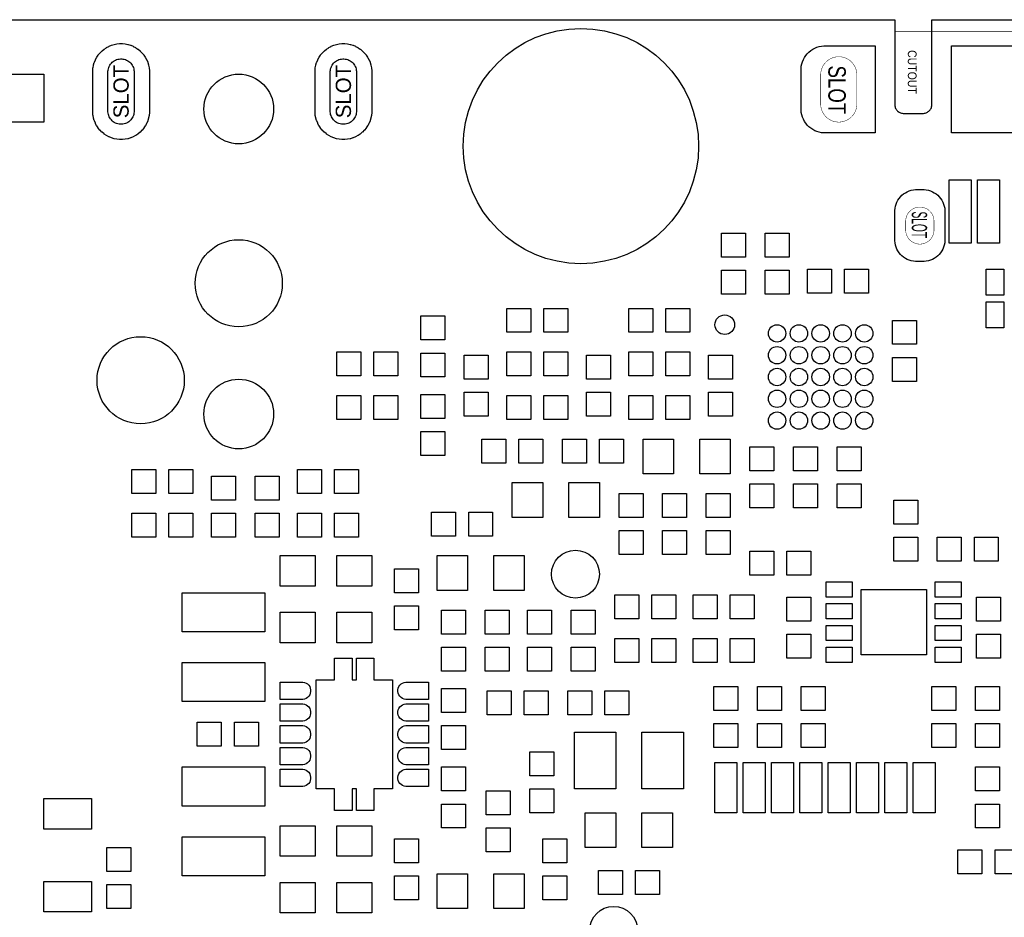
# Model space of a CAD drawing. Header units: metres. Extents: x -5.5 to 63.5, y -3.5 to 57.5.
# Tile 4 of 7: x 18.7 to 41.3, y 36.9 to 57.5. Entities that reach past the tile are written whole.
import ezdxf
from ezdxf.enums import TextEntityAlignment as Align

# ---------------------------------------------------------------- set-up
doc = ezdxf.new("R2010")
doc.units = ezdxf.units.M

msp = doc.modelspace()

# ---------------------------------------------------------------- linework, layer by layer
at = {"layer": 'BOARD_OUTLINE'}
for points in [[(-2.5, 57.5), (38.8, 57.5), (38.8, 55.54017), (38.80193, 55.52062), (38.80576, 55.50135), (38.81147, 55.48254), (38.81899, 55.46439), (38.82825, 55.44706), (38.83917, 55.43072), (38.85163, 55.41553), (38.86553, 55.40163), (38.88072, 55.38917), (38.89706, 55.37825), (38.91439, 55.36899), (38.93254, 55.36147), (38.95135, 55.35576), (38.97062, 55.35193), (38.99017, 55.35), (39.45983, 55.35), (39.47938, 55.35193), (39.49865, 55.35576), (39.51746, 55.36147), (39.53561, 55.36899), (39.55294, 55.37825), (39.56928, 55.38917), (39.58447, 55.40163), (39.59837, 55.41553), (39.61083, 55.43072), (39.62175, 55.44706), (39.63101, 55.46439), (39.63853, 55.48254), (39.64424, 55.50135), (39.64807, 55.52062), (39.65, 55.54017), (39.65, 57.5), (43.55, 57.5)], [(21.33281, 56.40116), (21.34136, 56.37297), (21.34711, 56.34406), (21.35, 56.31474), (21.35, 55.38524), (21.34711, 55.35594), (21.34136, 55.32703), (21.3328, 55.29882), (21.32152, 55.27159), (21.30762, 55.24558), (21.29125, 55.22107), (21.27255, 55.19829), (21.25171, 55.17745), (21.22893, 55.15875), (21.20442, 55.14238), (21.17841, 55.12848), (21.15118, 55.1172), (21.12297, 55.10864), (21.09406, 55.10289), (21.06474, 55.1), (21.03526, 55.1), (21.00594, 55.10289), (20.97703, 55.10864), (20.94882, 55.1172), (20.92159, 55.12848), (20.89558, 55.14238), (20.87107, 55.15875), (20.84829, 55.17745), (20.82745, 55.19829), (20.80875, 55.22107), (20.79238, 55.24558), (20.77848, 55.27159), (20.7672, 55.29882), (20.75864, 55.32703), (20.75289, 55.35594), (20.75, 55.38526), (20.75, 56.31474), (20.75289, 56.34406), (20.75864, 56.37297), (20.7672, 56.40118), (20.77848, 56.42841), (20.79238, 56.45442), (20.80875, 56.47893), (20.82745, 56.50171), (20.84829, 56.52255), (20.87107, 56.54125), (20.89558, 56.55762), (20.92159, 56.57152), (20.94882, 56.5828), (20.97703, 56.59136), (21.00594, 56.59711), (21.03526, 56.6), (21.06474, 56.6), (21.09406, 56.59711), (21.12297, 56.59136), (21.15118, 56.5828), (21.17841, 56.57152), (21.20442, 56.55762), (21.22893, 56.54125), (21.25171, 56.52255), (21.27255, 56.50171), (21.29125, 56.47893), (21.30762, 56.45442), (21.32152, 56.42841), (21.33281, 56.40116)], [(26.43281, 56.40116), (26.44136, 56.37297), (26.44711, 56.34406), (26.45, 56.31474), (26.45, 55.38524), (26.44711, 55.35594), (26.44136, 55.32703), (26.4328, 55.29882), (26.42152, 55.27159), (26.40762, 55.24558), (26.39125, 55.22107), (26.37255, 55.19829), (26.35171, 55.17745), (26.32893, 55.15875), (26.30442, 55.14238), (26.27841, 55.12848), (26.25118, 55.1172), (26.22297, 55.10864), (26.19406, 55.10289), (26.16474, 55.1), (26.13526, 55.1), (26.10594, 55.10289), (26.07703, 55.10864), (26.04882, 55.1172), (26.02159, 55.12848), (25.99558, 55.14238), (25.97107, 55.15875), (25.94829, 55.17745), (25.92745, 55.19829), (25.90875, 55.22107), (25.89238, 55.24558), (25.87848, 55.27159), (25.8672, 55.29882), (25.85864, 55.32703), (25.85289, 55.35594), (25.85, 55.38526), (25.85, 56.31474), (25.85289, 56.34406), (25.85864, 56.37297), (25.8672, 56.40118), (25.87848, 56.42841), (25.89238, 56.45442), (25.90875, 56.47893), (25.92745, 56.50171), (25.94829, 56.52255), (25.97107, 56.54125), (25.99558, 56.55762), (26.02159, 56.57152), (26.04882, 56.5828), (26.07703, 56.59136), (26.10594, 56.59711), (26.13526, 56.6), (26.16474, 56.6), (26.19406, 56.59711), (26.22297, 56.59136), (26.25118, 56.5828), (26.27841, 56.57152), (26.30442, 56.55762), (26.32893, 56.54125), (26.35171, 56.52255), (26.37255, 56.50171), (26.39125, 56.47893), (26.40762, 56.45442), (26.42152, 56.42841), (26.43281, 56.40116)]]:
    msp.add_lwpolyline(points, dxfattribs=at)
at = {"layer": 'BOARD_OUTLINE', "const_width": 0.01}
for points in [[(44.4, 57.225), (38.8, 57.225), (38.8, 55.54009), (38.80048, 55.53028), (38.80144, 55.52051), (38.80289, 55.5108), (38.8048, 55.50117), (38.80719, 55.49164), (38.81004, 55.48224), (38.81335, 55.473), (38.8171, 55.46393), (38.8213, 55.45505), (38.82593, 55.44639), (38.83098, 55.43797), (38.83643, 55.4298), (38.84228, 55.42192), (38.84851, 55.41433), (38.85511, 55.40705), (38.86205, 55.40011), (38.86933, 55.39351), (38.87692, 55.38728), (38.8848, 55.38143), (38.89297, 55.37598), (38.90139, 55.37093), (38.91005, 55.3663), (38.91893, 55.3621), (38.928, 55.35835), (38.93724, 55.35504), (38.94664, 55.35219), (38.95617, 55.3498), (38.9658, 55.34789), (38.97551, 55.34644), (38.98528, 55.34548), (38.99509, 55.345), (39.45491, 55.345)], [(39.45491, 55.345), (39.46472, 55.34548), (39.47449, 55.34644), (39.4842, 55.34789), (39.49383, 55.3498), (39.50336, 55.35219), (39.51276, 55.35504), (39.522, 55.35835), (39.53107, 55.3621), (39.53995, 55.3663), (39.54861, 55.37093), (39.55703, 55.37598), (39.5652, 55.38143), (39.57308, 55.38728), (39.58067, 55.39351), (39.58795, 55.40011), (39.59489, 55.40705), (39.60149, 55.41433), (39.60772, 55.42192), (39.61357, 55.4298), (39.61902, 55.43797), (39.62407, 55.44639), (39.6287, 55.45505), (39.6329, 55.46393), (39.63665, 55.473), (39.63996, 55.48224), (39.64281, 55.49164), (39.6452, 55.50117), (39.64711, 55.5108), (39.64856, 55.52051), (39.64952, 55.53028), (39.65, 55.54009), (39.65, 57.225), (43.55, 57.225)], [(37.93, 56.23501), (37.92975, 56.25538), (37.92576, 56.29593), (37.91782, 56.3359), (37.90599, 56.37489), (37.8904, 56.41253), (37.8712, 56.44847), (37.84857, 56.48235), (37.82272, 56.51385), (37.79391, 56.54267), (37.76242, 56.56852), (37.72854, 56.59116), (37.69261, 56.61037), (37.65496, 56.62597), (37.61597, 56.6378), (37.57601, 56.64575), (37.53546, 56.64975), (37.51499, 56.65), (37.49462, 56.64975), (37.45407, 56.64576), (37.4141, 56.63782), (37.37511, 56.62599), (37.33747, 56.6104), (37.30153, 56.5912), (37.26765, 56.56857), (37.23615, 56.54272), (37.20733, 56.51391), (37.18148, 56.48242), (37.15884, 56.44854), (37.13963, 56.41261), (37.12403, 56.37496), (37.1122, 56.33597), (37.10425, 56.29601), (37.10025, 56.25546), (37.1, 56.23501), (37.1, 55.56499), (37.10025, 55.54462), (37.10424, 55.50407), (37.11218, 55.4641), (37.12401, 55.42511), (37.1396, 55.38747), (37.1588, 55.35153), (37.18143, 55.31765), (37.20728, 55.28615), (37.23609, 55.25733), (37.26758, 55.23148), (37.30146, 55.20884), (37.33739, 55.18963), (37.37504, 55.17403), (37.41403, 55.1622), (37.45399, 55.15425), (37.49454, 55.15025), (37.51501, 55.15), (37.53538, 55.15025), (37.57593, 55.15424), (37.6159, 55.16218), (37.65489, 55.17401), (37.69253, 55.1896), (37.72847, 55.2088), (37.76235, 55.23143), (37.79385, 55.25728), (37.82267, 55.28609), (37.84852, 55.31758), (37.87116, 55.35146), (37.89037, 55.38739), (37.90597, 55.42504), (37.9178, 55.46403), (37.92575, 55.50399), (37.92975, 55.54454), (37.93, 55.56499), (37.93, 56.23501)], [(39.05, 52.67499), (39.05019, 52.65904), (39.05331, 52.62728), (39.05954, 52.59598), (39.0688, 52.56545), (39.08101, 52.53596), (39.09605, 52.50782), (39.11377, 52.48129), (39.13401, 52.45662), (39.15657, 52.43405), (39.18124, 52.41381), (39.20777, 52.39608), (39.23591, 52.38103), (39.26539, 52.36882), (39.29592, 52.35955), (39.32722, 52.35332), (39.35898, 52.35019), (39.37501, 52.35), (39.39096, 52.35019), (39.42272, 52.35331), (39.45402, 52.35954), (39.48455, 52.3688), (39.51404, 52.38101), (39.54218, 52.39605), (39.56871, 52.41377), (39.59338, 52.43401), (39.61595, 52.45657), (39.63619, 52.48124), (39.65392, 52.50777), (39.66897, 52.53591), (39.68118, 52.56539), (39.69045, 52.59592), (39.69668, 52.62722), (39.69981, 52.65898), (39.7, 52.67499), (39.7, 52.87501), (39.69981, 52.89096), (39.69669, 52.92272), (39.69046, 52.95402), (39.6812, 52.98455), (39.66899, 53.01404), (39.65395, 53.04218), (39.63623, 53.06871), (39.61599, 53.09338), (39.59343, 53.11595), (39.56876, 53.13619), (39.54223, 53.15392), (39.51409, 53.16897), (39.48461, 53.18118), (39.45408, 53.19045), (39.42278, 53.19668), (39.39102, 53.19981), (39.37499, 53.2), (39.35904, 53.19981), (39.32728, 53.19669), (39.29598, 53.19046), (39.26545, 53.1812), (39.23596, 53.16899), (39.20782, 53.15395), (39.18129, 53.13623), (39.15662, 53.11599), (39.13405, 53.09343), (39.11381, 53.06876), (39.09608, 53.04223), (39.08103, 53.01409), (39.06882, 52.98461), (39.05955, 52.95408), (39.05332, 52.92278), (39.05019, 52.89102), (39.05, 52.87501), (39.05, 52.67499)]]:
    msp.add_lwpolyline(points, dxfattribs=at)
at = {"layer": 'SOLDER_MASK'}
for points in [[(21.7, 56.32703), (21.7, 55.3656), (21.69952, 55.36319), (21.69398, 55.30696), (21.69326, 55.30211), (21.68176, 55.24429), (21.68057, 55.23952), (21.66345, 55.1831), (21.66179, 55.17848), (21.63923, 55.12402), (21.63714, 55.11959), (21.60935, 55.0676), (21.60683, 55.06339), (21.57408, 55.01437), (21.57115, 55.01043), (21.53375, 54.96486), (21.53046, 54.96122), (21.48878, 54.91954), (21.48514, 54.91625), (21.43957, 54.87885), (21.43563, 54.87592), (21.38661, 54.84317), (21.3824, 54.84065), (21.33041, 54.81286), (21.32598, 54.81077), (21.27152, 54.78821), (21.2669, 54.78655), (21.21048, 54.76943), (21.20571, 54.76824), (21.14789, 54.75674), (21.14304, 54.75602), (21.08438, 54.75024), (21.07948, 54.75), (21.02052, 54.75), (21.01562, 54.75024), (20.95696, 54.75602), (20.95211, 54.75674), (20.89429, 54.76824), (20.88952, 54.76943), (20.8331, 54.78655), (20.82848, 54.78821), (20.77402, 54.81077), (20.76959, 54.81286), (20.7176, 54.84065), (20.71339, 54.84317), (20.66437, 54.87592), (20.66043, 54.87885), (20.61486, 54.91625), (20.61122, 54.91954), (20.56954, 54.96122), (20.56625, 54.96486), (20.52885, 55.01043), (20.52592, 55.01437), (20.49317, 55.06339), (20.49065, 55.0676), (20.46286, 55.11959), (20.46077, 55.12402), (20.43821, 55.17848), (20.43655, 55.1831), (20.41943, 55.23952), (20.41824, 55.24429), (20.40674, 55.30211), (20.40602, 55.30696), (20.40024, 55.36562), (20.4, 55.37052), (20.4, 56.32948), (20.40024, 56.33438), (20.40602, 56.39304), (20.40674, 56.39789), (20.41824, 56.45571), (20.41943, 56.46048), (20.43655, 56.5169), (20.43821, 56.52152), (20.46077, 56.57598), (20.46286, 56.58041), (20.49065, 56.6324), (20.49317, 56.63661), (20.52592, 56.68563), (20.52885, 56.68957), (20.56625, 56.73514), (20.56954, 56.73878), (20.61122, 56.78046), (20.61486, 56.78375), (20.66043, 56.82115), (20.66437, 56.82408), (20.71339, 56.85683), (20.7176, 56.85935), (20.76959, 56.88714), (20.77402, 56.88923), (20.82848, 56.91179), (20.8331, 56.91345), (20.88952, 56.93057), (20.89429, 56.93176), (20.95211, 56.94326), (20.95696, 56.94398), (21.01562, 56.94976), (21.02052, 56.95), (21.07948, 56.95), (21.08438, 56.94976), (21.14304, 56.94398), (21.14789, 56.94326), (21.20571, 56.93176), (21.21048, 56.93057), (21.2669, 56.91345), (21.27152, 56.91179), (21.32598, 56.88923), (21.33041, 56.88714), (21.3824, 56.85935), (21.38661, 56.85683), (21.43563, 56.82408), (21.43957, 56.82115), (21.48514, 56.78375), (21.48878, 56.78046), (21.53046, 56.73878), (21.53375, 56.73514), (21.57115, 56.68957), (21.57408, 56.68563), (21.60683, 56.63661), (21.60935, 56.6324), (21.63714, 56.58041), (21.63923, 56.57598), (21.66179, 56.52152), (21.66345, 56.5169), (21.68057, 56.46048), (21.68176, 56.45571), (21.69326, 56.39789), (21.69398, 56.39304), (21.70024, 56.32948), (21.7, 56.32703)], [(26.8, 56.32703), (26.8, 55.3656), (26.79952, 55.36319), (26.79398, 55.30696), (26.79326, 55.30211), (26.78176, 55.24429), (26.78057, 55.23952), (26.76345, 55.1831), (26.76179, 55.17848), (26.73923, 55.12402), (26.73714, 55.11959), (26.70935, 55.0676), (26.70683, 55.06339), (26.67408, 55.01437), (26.67115, 55.01043), (26.63375, 54.96486), (26.63046, 54.96122), (26.58878, 54.91954), (26.58514, 54.91625), (26.53957, 54.87885), (26.53563, 54.87592), (26.48661, 54.84317), (26.4824, 54.84065), (26.43041, 54.81286), (26.42598, 54.81077), (26.37152, 54.78821), (26.3669, 54.78655), (26.31048, 54.76943), (26.30571, 54.76824), (26.24789, 54.75674), (26.24304, 54.75602), (26.18438, 54.75024), (26.17948, 54.75), (26.12052, 54.75), (26.11562, 54.75024), (26.05696, 54.75602), (26.05211, 54.75674), (25.99429, 54.76824), (25.98952, 54.76943), (25.9331, 54.78655), (25.92848, 54.78821), (25.87402, 54.81077), (25.86959, 54.81286), (25.8176, 54.84065), (25.81339, 54.84317), (25.76437, 54.87592), (25.76043, 54.87885), (25.71486, 54.91625), (25.71122, 54.91954), (25.66954, 54.96122), (25.66625, 54.96486), (25.62885, 55.01043), (25.62592, 55.01437), (25.59317, 55.06339), (25.59065, 55.0676), (25.56286, 55.11959), (25.56077, 55.12402), (25.53821, 55.17848), (25.53655, 55.1831), (25.51943, 55.23952), (25.51824, 55.24429), (25.50674, 55.30211), (25.50602, 55.30696), (25.50024, 55.36562), (25.5, 55.37052), (25.5, 56.32948), (25.50024, 56.33438), (25.50602, 56.39304), (25.50674, 56.39789), (25.51824, 56.45571), (25.51943, 56.46048), (25.53655, 56.5169), (25.53821, 56.52152), (25.56077, 56.57598), (25.56286, 56.58041), (25.59065, 56.6324), (25.59317, 56.63661), (25.62592, 56.68563), (25.62885, 56.68957), (25.66625, 56.73514), (25.66954, 56.73878), (25.71122, 56.78046), (25.71486, 56.78375), (25.76043, 56.82115), (25.76437, 56.82408), (25.81339, 56.85683), (25.8176, 56.85935), (25.86959, 56.88714), (25.87402, 56.88923), (25.92848, 56.91179), (25.9331, 56.91345), (25.98952, 56.93057), (25.99429, 56.93176), (26.05211, 56.94326), (26.05696, 56.94398), (26.11562, 56.94976), (26.12052, 56.95), (26.17948, 56.95), (26.18438, 56.94976), (26.24304, 56.94398), (26.24789, 56.94326), (26.30571, 56.93176), (26.31048, 56.93057), (26.3669, 56.91345), (26.37152, 56.91179), (26.42598, 56.88923), (26.43041, 56.88714), (26.4824, 56.85935), (26.48661, 56.85683), (26.53563, 56.82408), (26.53957, 56.82115), (26.58514, 56.78375), (26.58878, 56.78046), (26.63046, 56.73878), (26.63375, 56.73514), (26.67115, 56.68957), (26.67408, 56.68563), (26.70683, 56.63661), (26.70935, 56.6324), (26.73714, 56.58041), (26.73923, 56.57598), (26.76179, 56.52152), (26.76345, 56.5169), (26.78057, 56.46048), (26.78176, 56.45571), (26.79326, 56.39789), (26.79398, 56.39304), (26.80024, 56.32948), (26.8, 56.32703)], [(38.35, 54.9), (37.19999, 54.9), (37.17296, 54.90034), (37.11921, 54.90564), (37.06625, 54.91617), (37.01457, 54.93185), (36.96468, 54.95252), (36.91705, 54.97798), (36.87215, 55.00798), (36.8304, 55.04224), (36.79222, 55.08043), (36.75796, 55.12217), (36.72796, 55.16708), (36.7025, 55.21471), (36.68183, 55.2646), (36.66616, 55.31628), (36.65562, 55.36924), (36.65033, 55.42299), (36.65, 55.44999), (36.65, 56.35001), (36.65034, 56.37704), (36.65564, 56.43079), (36.66617, 56.48375), (36.68185, 56.53543), (36.70252, 56.58532), (36.72798, 56.63295), (36.75798, 56.67785), (36.79224, 56.7196), (36.83043, 56.75778), (36.87217, 56.79204), (36.91708, 56.82204), (36.96471, 56.8475), (37.0146, 56.86817), (37.06628, 56.88384), (37.11924, 56.89438), (37.17299, 56.89967), (37.19999, 56.9), (38.35, 56.9), (38.35, 54.9)], [(38.8, 52.45), (38.8, 53.1), (38.80031, 53.12454), (38.80512, 53.1734), (38.8147, 53.22155), (38.82895, 53.26854), (38.84774, 53.3139), (38.87088, 53.3572), (38.89816, 53.39802), (38.92931, 53.43597), (38.96402, 53.47069), (39.00197, 53.50184), (39.0428, 53.52912), (39.0861, 53.55226), (39.13145, 53.57105), (39.17844, 53.5853), (39.22659, 53.59488), (39.27545, 53.5997), (39.3, 53.6), (39.45, 53.6), (39.47454, 53.59969), (39.5234, 53.59488), (39.57155, 53.5853), (39.61854, 53.57105), (39.6639, 53.55226), (39.7072, 53.52912), (39.74802, 53.50184), (39.78597, 53.47069), (39.82069, 53.43598), (39.85184, 53.39803), (39.87912, 53.3572), (39.90226, 53.3139), (39.92105, 53.26855), (39.9353, 53.22156), (39.94488, 53.17341), (39.9497, 53.12455), (39.95, 53.1), (39.95, 52.45), (39.94969, 52.42546), (39.94488, 52.3766), (39.9353, 52.32845), (39.92105, 52.28146), (39.90226, 52.2361), (39.87912, 52.1928), (39.85184, 52.15198), (39.82069, 52.11403), (39.78598, 52.07931), (39.74803, 52.04816), (39.7072, 52.02088), (39.6639, 51.99774), (39.61855, 51.97895), (39.57156, 51.9647), (39.52341, 51.95512), (39.47455, 51.9503), (39.45, 51.95), (39.3, 51.95), (39.27546, 51.95031), (39.2266, 51.95512), (39.17845, 51.9647), (39.13146, 51.97895), (39.0861, 51.99774), (39.0428, 52.02088), (39.00198, 52.04816), (38.96403, 52.07931), (38.92931, 52.11402), (38.89816, 52.15197), (38.87088, 52.1928), (38.84774, 52.2361), (38.82895, 52.28145), (38.8147, 52.32844), (38.80512, 52.37659), (38.8003, 52.42545), (38.8, 52.45)]]:
    msp.add_lwpolyline(points, dxfattribs=at)
msp.add_circle((31.6, 54.6), 2.7, dxfattribs=at)
at = {"layer": 'SOLDER_MASK_2'}
for points in [[(40.1, 54.9), (40.1, 56.9), (43.1, 56.9), (43.1, 54.9), (40.1, 54.9)], [(19.275, 56.25), (19.275, 55.15), (18.175, 55.15), (18.175, 56.25), (19.275, 56.25)], [(40.05, 52.375), (40.05, 53.825), (40.55, 53.825), (40.55, 52.375), (40.05, 52.375)], [(40.7, 52.375), (40.7, 53.825), (41.2, 53.825), (41.2, 52.375), (40.7, 52.375)], [(34.825, 52.6), (35.375, 52.6), (35.375, 52.05), (34.825, 52.05), (34.825, 52.6)], [(35.825, 52.6), (36.375, 52.6), (36.375, 52.05), (35.825, 52.05), (35.825, 52.6)], [(35.375, 51.2), (34.825, 51.2), (34.825, 51.75), (35.375, 51.75), (35.375, 51.2)], [(36.375, 51.2), (35.825, 51.2), (35.825, 51.75), (36.375, 51.75), (36.375, 51.2)], [(36.8, 51.225), (36.8, 51.775), (37.35, 51.775), (37.35, 51.225), (36.8, 51.225)], [(38.2, 51.775), (38.2, 51.225), (37.65, 51.225), (37.65, 51.775), (38.2, 51.775)], [(40.9, 51.175), (40.9, 51.775), (41.3, 51.775), (41.3, 51.175), (40.9, 51.175)], [(29.9, 50.325), (29.9, 50.875), (30.45, 50.875), (30.45, 50.325), (29.9, 50.325)], [(31.3, 50.875), (31.3, 50.325), (30.75, 50.325), (30.75, 50.875), (31.3, 50.875)], [(32.7, 50.325), (32.7, 50.875), (33.25, 50.875), (33.25, 50.325), (32.7, 50.325)], [(34.1, 50.875), (34.1, 50.325), (33.55, 50.325), (33.55, 50.875), (34.1, 50.875)], [(40.9, 50.425), (40.9, 51.025), (41.3, 51.025), (41.3, 50.425), (40.9, 50.425)], [(27.925, 50.7), (28.475, 50.7), (28.475, 50.15), (27.925, 50.15), (27.925, 50.7)], [(38.75, 50.6), (39.3, 50.6), (39.3, 50.05), (38.75, 50.05), (38.75, 50.6)], [(26, 49.325), (26, 49.875), (26.55, 49.875), (26.55, 49.325), (26, 49.325)], [(27.4, 49.875), (27.4, 49.325), (26.85, 49.325), (26.85, 49.875), (27.4, 49.875)], [(28.475, 49.3), (27.925, 49.3), (27.925, 49.85), (28.475, 49.85), (28.475, 49.3)], [(28.925, 49.8), (29.475, 49.8), (29.475, 49.25), (28.925, 49.25), (28.925, 49.8)], [(29.9, 49.325), (29.9, 49.875), (30.45, 49.875), (30.45, 49.325), (29.9, 49.325)], [(31.3, 49.875), (31.3, 49.325), (30.75, 49.325), (30.75, 49.875), (31.3, 49.875)], [(31.725, 49.8), (32.275, 49.8), (32.275, 49.25), (31.725, 49.25), (31.725, 49.8)], [(32.7, 49.325), (32.7, 49.875), (33.25, 49.875), (33.25, 49.325), (32.7, 49.325)], [(34.1, 49.875), (34.1, 49.325), (33.55, 49.325), (33.55, 49.875), (34.1, 49.875)], [(34.525, 49.8), (35.075, 49.8), (35.075, 49.25), (34.525, 49.25), (34.525, 49.8)], [(39.3, 49.2), (38.75, 49.2), (38.75, 49.75), (39.3, 49.75), (39.3, 49.2)], [(26, 48.325), (26, 48.875), (26.55, 48.875), (26.55, 48.325), (26, 48.325)], [(27.4, 48.875), (27.4, 48.325), (26.85, 48.325), (26.85, 48.875), (27.4, 48.875)], [(27.925, 48.9), (28.475, 48.9), (28.475, 48.35), (27.925, 48.35), (27.925, 48.9)], [(29.475, 48.4), (28.925, 48.4), (28.925, 48.95), (29.475, 48.95), (29.475, 48.4)], [(29.9, 48.325), (29.9, 48.875), (30.45, 48.875), (30.45, 48.325), (29.9, 48.325)], [(31.3, 48.875), (31.3, 48.325), (30.75, 48.325), (30.75, 48.875), (31.3, 48.875)], [(32.275, 48.4), (31.725, 48.4), (31.725, 48.95), (32.275, 48.95), (32.275, 48.4)], [(32.7, 48.325), (32.7, 48.875), (33.25, 48.875), (33.25, 48.325), (32.7, 48.325)], [(34.1, 48.875), (34.1, 48.325), (33.55, 48.325), (33.55, 48.875), (34.1, 48.875)], [(35.075, 48.4), (34.525, 48.4), (34.525, 48.95), (35.075, 48.95), (35.075, 48.4)], [(28.475, 47.5), (27.925, 47.5), (27.925, 48.05), (28.475, 48.05), (28.475, 47.5)], [(29.325, 47.325), (29.325, 47.875), (29.875, 47.875), (29.875, 47.325), (29.325, 47.325)], [(30.725, 47.875), (30.725, 47.325), (30.175, 47.325), (30.175, 47.875), (30.725, 47.875)], [(31.175, 47.325), (31.175, 47.875), (31.725, 47.875), (31.725, 47.325), (31.175, 47.325)], [(32.575, 47.875), (32.575, 47.325), (32.025, 47.325), (32.025, 47.875), (32.575, 47.875)], [(33.025, 47.075), (33.025, 47.875), (33.725, 47.875), (33.725, 47.075), (33.025, 47.075)], [(35.025, 47.875), (35.025, 47.075), (34.325, 47.075), (34.325, 47.875), (35.025, 47.875)], [(35.475, 47.7), (36.025, 47.7), (36.025, 47.15), (35.475, 47.15), (35.475, 47.7)], [(36.475, 47.7), (37.025, 47.7), (37.025, 47.15), (36.475, 47.15), (36.475, 47.7)], [(37.475, 47.7), (38.025, 47.7), (38.025, 47.15), (37.475, 47.15), (37.475, 47.7)], [(21.3, 46.625), (21.3, 47.175), (21.85, 47.175), (21.85, 46.625), (21.3, 46.625)], [(22.7, 47.175), (22.7, 46.625), (22.15, 46.625), (22.15, 47.175), (22.7, 47.175)], [(23.125, 47.025), (23.675, 47.025), (23.675, 46.475), (23.125, 46.475), (23.125, 47.025)], [(24.125, 47.025), (24.675, 47.025), (24.675, 46.475), (24.125, 46.475), (24.125, 47.025)], [(25.1, 46.625), (25.1, 47.175), (25.65, 47.175), (25.65, 46.625), (25.1, 46.625)], [(26.5, 47.175), (26.5, 46.625), (25.95, 46.625), (25.95, 47.175), (26.5, 47.175)], [(30.025, 46.075), (30.025, 46.875), (30.725, 46.875), (30.725, 46.075), (30.025, 46.075)], [(32.025, 46.875), (32.025, 46.075), (31.325, 46.075), (31.325, 46.875), (32.025, 46.875)], [(36.025, 46.3), (35.475, 46.3), (35.475, 46.85), (36.025, 46.85), (36.025, 46.3)], [(37.025, 46.3), (36.475, 46.3), (36.475, 46.85), (37.025, 46.85), (37.025, 46.3)], [(38.025, 46.3), (37.475, 46.3), (37.475, 46.85), (38.025, 46.85), (38.025, 46.3)], [(32.475, 46.625), (33.025, 46.625), (33.025, 46.075), (32.475, 46.075), (32.475, 46.625)], [(33.475, 46.625), (34.025, 46.625), (34.025, 46.075), (33.475, 46.075), (33.475, 46.625)], [(34.475, 46.625), (35.025, 46.625), (35.025, 46.075), (34.475, 46.075), (34.475, 46.625)], [(38.775, 46.475), (39.325, 46.475), (39.325, 45.925), (38.775, 45.925), (38.775, 46.475)], [(21.3, 45.625), (21.3, 46.175), (21.85, 46.175), (21.85, 45.625), (21.3, 45.625)], [(22.7, 46.175), (22.7, 45.625), (22.15, 45.625), (22.15, 46.175), (22.7, 46.175)], [(23.675, 45.625), (23.125, 45.625), (23.125, 46.175), (23.675, 46.175), (23.675, 45.625)], [(24.675, 45.625), (24.125, 45.625), (24.125, 46.175), (24.675, 46.175), (24.675, 45.625)], [(25.1, 45.625), (25.1, 46.175), (25.65, 46.175), (25.65, 45.625), (25.1, 45.625)], [(26.5, 46.175), (26.5, 45.625), (25.95, 45.625), (25.95, 46.175), (26.5, 46.175)], [(28.175, 45.65), (28.175, 46.2), (28.725, 46.2), (28.725, 45.65), (28.175, 45.65)], [(29.575, 46.2), (29.575, 45.65), (29.025, 45.65), (29.025, 46.2), (29.575, 46.2)], [(33.025, 45.225), (32.475, 45.225), (32.475, 45.775), (33.025, 45.775), (33.025, 45.225)], [(34.025, 45.225), (33.475, 45.225), (33.475, 45.775), (34.025, 45.775), (34.025, 45.225)], [(35.025, 45.225), (34.475, 45.225), (34.475, 45.775), (35.025, 45.775), (35.025, 45.225)], [(39.325, 45.075), (38.775, 45.075), (38.775, 45.625), (39.325, 45.625), (39.325, 45.075)], [(39.775, 45.075), (39.775, 45.625), (40.325, 45.625), (40.325, 45.075), (39.775, 45.075)], [(41.175, 45.625), (41.175, 45.075), (40.625, 45.075), (40.625, 45.625), (41.175, 45.625)], [(24.7, 45.2), (25.5, 45.2), (25.5, 44.5), (24.7, 44.5), (24.7, 45.2)], [(26, 45.2), (26.8, 45.2), (26.8, 44.5), (26, 44.5), (26, 45.2)], [(28.3, 44.4), (28.3, 45.2), (29, 45.2), (29, 44.4), (28.3, 44.4)], [(30.3, 45.2), (30.3, 44.4), (29.6, 44.4), (29.6, 45.2), (30.3, 45.2)], [(35.475, 44.75), (35.475, 45.3), (36.025, 45.3), (36.025, 44.75), (35.475, 44.75)], [(36.875, 45.3), (36.875, 44.75), (36.325, 44.75), (36.325, 45.3), (36.875, 45.3)], [(27.325, 44.9), (27.875, 44.9), (27.875, 44.35), (27.325, 44.35), (27.325, 44.9)], [(37.225, 44.6), (37.825, 44.6), (37.825, 44.25), (37.225, 44.25), (37.225, 44.6)], [(39.725, 44.6), (40.325, 44.6), (40.325, 44.25), (39.725, 44.25), (39.725, 44.6)], [(22.45, 44.35), (24.35, 44.35), (24.35, 43.45), (22.45, 43.45), (22.45, 44.35)], [(32.375, 43.75), (32.375, 44.3), (32.925, 44.3), (32.925, 43.75), (32.375, 43.75)], [(33.775, 44.3), (33.775, 43.75), (33.225, 43.75), (33.225, 44.3), (33.775, 44.3)], [(34.175, 43.75), (34.175, 44.3), (34.725, 44.3), (34.725, 43.75), (34.175, 43.75)], [(35.575, 44.3), (35.575, 43.75), (35.025, 43.75), (35.025, 44.3), (35.575, 44.3)], [(39.525, 44.425), (39.525, 42.925), (38.025, 42.925), (38.025, 44.425), (39.525, 44.425)], [(27.875, 43.5), (27.325, 43.5), (27.325, 44.05), (27.875, 44.05), (27.875, 43.5)], [(36.325, 44.25), (36.875, 44.25), (36.875, 43.7), (36.325, 43.7), (36.325, 44.25)], [(37.225, 44.1), (37.825, 44.1), (37.825, 43.75), (37.225, 43.75), (37.225, 44.1)], [(39.725, 44.1), (40.325, 44.1), (40.325, 43.75), (39.725, 43.75), (39.725, 44.1)], [(40.675, 44.25), (41.225, 44.25), (41.225, 43.7), (40.675, 43.7), (40.675, 44.25)], [(25.5, 43.2), (24.7, 43.2), (24.7, 43.9), (25.5, 43.9), (25.5, 43.2)], [(26.8, 43.2), (26, 43.2), (26, 43.9), (26.8, 43.9), (26.8, 43.2)], [(28.4, 43.95), (28.95, 43.95), (28.95, 43.4), (28.4, 43.4), (28.4, 43.95)], [(29.4, 43.95), (29.95, 43.95), (29.95, 43.4), (29.4, 43.4), (29.4, 43.95)], [(30.375, 43.95), (30.925, 43.95), (30.925, 43.4), (30.375, 43.4), (30.375, 43.95)], [(31.375, 43.95), (31.925, 43.95), (31.925, 43.4), (31.375, 43.4), (31.375, 43.95)], [(37.225, 43.6), (37.825, 43.6), (37.825, 43.25), (37.225, 43.25), (37.225, 43.6)], [(39.725, 43.6), (40.325, 43.6), (40.325, 43.25), (39.725, 43.25), (39.725, 43.6)], [(36.875, 42.85), (36.325, 42.85), (36.325, 43.4), (36.875, 43.4), (36.875, 42.85)], [(41.225, 42.85), (40.675, 42.85), (40.675, 43.4), (41.225, 43.4), (41.225, 42.85)], [(32.375, 42.75), (32.375, 43.3), (32.925, 43.3), (32.925, 42.75), (32.375, 42.75)], [(33.775, 43.3), (33.775, 42.75), (33.225, 42.75), (33.225, 43.3), (33.775, 43.3)], [(34.175, 42.75), (34.175, 43.3), (34.725, 43.3), (34.725, 42.75), (34.175, 42.75)], [(35.575, 43.3), (35.575, 42.75), (35.025, 42.75), (35.025, 43.3), (35.575, 43.3)], [(28.95, 42.55), (28.4, 42.55), (28.4, 43.1), (28.95, 43.1), (28.95, 42.55)], [(29.95, 42.55), (29.4, 42.55), (29.4, 43.1), (29.95, 43.1), (29.95, 42.55)], [(30.925, 42.55), (30.375, 42.55), (30.375, 43.1), (30.925, 43.1), (30.925, 42.55)], [(31.925, 42.55), (31.375, 42.55), (31.375, 43.1), (31.925, 43.1), (31.925, 42.55)], [(37.225, 43.1), (37.825, 43.1), (37.825, 42.75), (37.225, 42.75), (37.225, 43.1)], [(39.725, 43.1), (40.325, 43.1), (40.325, 42.75), (39.725, 42.75), (39.725, 43.1)], [(24.35, 41.85), (22.45, 41.85), (22.45, 42.75), (24.35, 42.75), (24.35, 41.85)], [(27.275, 42.35), (27.275, 39.85), (26.85, 39.85), (26.85, 39.35), (26.45, 39.35), (26.45, 39.85), (26.35, 39.85), (26.35, 39.35), (25.95, 39.35), (25.95, 39.85), (25.525, 39.85), (25.525, 42.35), (25.95, 42.35), (25.95, 42.85), (26.35, 42.85), (26.35, 42.35), (26.45, 42.35), (26.45, 42.85), (26.85, 42.85), (26.85, 42.35), (27.275, 42.35)], [(25.25833, 42.29232), (25.29472, 42.27724), (25.32749, 42.25536), (25.35536, 42.22749), (25.37724, 42.19473), (25.39232, 42.15833), (25.4, 42.11969), (25.4, 42.08031), (25.39232, 42.04167), (25.37724, 42.00528), (25.35536, 41.97251), (25.32749, 41.94464), (25.29473, 41.92276), (25.25833, 41.90768), (25.21969, 41.9), (24.7, 41.9), (24.7, 42.3), (25.21969, 42.3), (25.25833, 42.29232)], [(27.54167, 41.90768), (27.50528, 41.92276), (27.47251, 41.94464), (27.44464, 41.97251), (27.42276, 42.00527), (27.40768, 42.04167), (27.4, 42.08031), (27.4, 42.11969), (27.40768, 42.15833), (27.42276, 42.19472), (27.44464, 42.22749), (27.47251, 42.25536), (27.50527, 42.27724), (27.54167, 42.29232), (27.58031, 42.3), (28.1, 42.3), (28.1, 41.9), (27.58031, 41.9), (27.54167, 41.90768)], [(28.4, 42.15), (28.95, 42.15), (28.95, 41.6), (28.4, 41.6), (28.4, 42.15)], [(29.45, 41.55), (29.45, 42.1), (30, 42.1), (30, 41.55), (29.45, 41.55)], [(30.85, 42.1), (30.85, 41.55), (30.3, 41.55), (30.3, 42.1), (30.85, 42.1)], [(31.3, 41.55), (31.3, 42.1), (31.85, 42.1), (31.85, 41.55), (31.3, 41.55)], [(32.7, 42.1), (32.7, 41.55), (32.15, 41.55), (32.15, 42.1), (32.7, 42.1)], [(34.65, 42.2), (35.2, 42.2), (35.2, 41.65), (34.65, 41.65), (34.65, 42.2)], [(35.65, 42.2), (36.2, 42.2), (36.2, 41.65), (35.65, 41.65), (35.65, 42.2)], [(36.65, 42.2), (37.2, 42.2), (37.2, 41.65), (36.65, 41.65), (36.65, 42.2)], [(39.65, 42.2), (40.2, 42.2), (40.2, 41.65), (39.65, 41.65), (39.65, 42.2)], [(40.65, 42.2), (41.2, 42.2), (41.2, 41.65), (40.65, 41.65), (40.65, 42.2)], [(25.25833, 41.79232), (25.29472, 41.77724), (25.32749, 41.75536), (25.35536, 41.72749), (25.37724, 41.69473), (25.39232, 41.65833), (25.4, 41.61969), (25.4, 41.58031), (25.39232, 41.54167), (25.37724, 41.50528), (25.35536, 41.47251), (25.32749, 41.44464), (25.29473, 41.42276), (25.25833, 41.40768), (25.21969, 41.4), (24.7, 41.4), (24.7, 41.8), (25.21969, 41.8), (25.25833, 41.79232)], [(27.54167, 41.40768), (27.50528, 41.42276), (27.47251, 41.44464), (27.44464, 41.47251), (27.42276, 41.50527), (27.40768, 41.54167), (27.4, 41.58031), (27.4, 41.61969), (27.40768, 41.65833), (27.42276, 41.69472), (27.44464, 41.72749), (27.47251, 41.75536), (27.50527, 41.77724), (27.54167, 41.79232), (27.58031, 41.8), (28.1, 41.8), (28.1, 41.4), (27.58031, 41.4), (27.54167, 41.40768)], [(22.8, 40.825), (22.8, 41.375), (23.35, 41.375), (23.35, 40.825), (22.8, 40.825)], [(24.2, 41.375), (24.2, 40.825), (23.65, 40.825), (23.65, 41.375), (24.2, 41.375)], [(35.2, 40.8), (34.65, 40.8), (34.65, 41.35), (35.2, 41.35), (35.2, 40.8)], [(36.2, 40.8), (35.65, 40.8), (35.65, 41.35), (36.2, 41.35), (36.2, 40.8)], [(37.2, 40.8), (36.65, 40.8), (36.65, 41.35), (37.2, 41.35), (37.2, 40.8)], [(40.2, 40.8), (39.65, 40.8), (39.65, 41.35), (40.2, 41.35), (40.2, 40.8)], [(41.2, 40.8), (40.65, 40.8), (40.65, 41.35), (41.2, 41.35), (41.2, 40.8)], [(25.25833, 41.29232), (25.29472, 41.27724), (25.32749, 41.25536), (25.35536, 41.22749), (25.37724, 41.19473), (25.39232, 41.15833), (25.4, 41.11969), (25.4, 41.08031), (25.39232, 41.04167), (25.37724, 41.00528), (25.35536, 40.97251), (25.32749, 40.94464), (25.29473, 40.92276), (25.25833, 40.90768), (25.21969, 40.9), (24.7, 40.9), (24.7, 41.3), (25.21969, 41.3), (25.25833, 41.29232)], [(27.54167, 40.90768), (27.50528, 40.92276), (27.47251, 40.94464), (27.44464, 40.97251), (27.42276, 41.00527), (27.40768, 41.04167), (27.4, 41.08031), (27.4, 41.11969), (27.40768, 41.15833), (27.42276, 41.19472), (27.44464, 41.22749), (27.47251, 41.25536), (27.50527, 41.27724), (27.54167, 41.29232), (27.58031, 41.3), (28.1, 41.3), (28.1, 40.9), (27.58031, 40.9), (27.54167, 40.90768)], [(28.95, 40.75), (28.4, 40.75), (28.4, 41.3), (28.95, 41.3), (28.95, 40.75)], [(31.45, 39.85), (31.45, 41.15), (32.4, 41.15), (32.4, 39.85), (31.45, 39.85)], [(33.95, 41.15), (33.95, 39.85), (33, 39.85), (33, 41.15), (33.95, 41.15)], [(25.25833, 40.79232), (25.29472, 40.77724), (25.32749, 40.75536), (25.35536, 40.72749), (25.37724, 40.69473), (25.39232, 40.65833), (25.4, 40.61969), (25.4, 40.58031), (25.39232, 40.54167), (25.37724, 40.50528), (25.35536, 40.47251), (25.32749, 40.44464), (25.29473, 40.42276), (25.25833, 40.40768), (25.21969, 40.4), (24.7, 40.4), (24.7, 40.8), (25.21969, 40.8), (25.25833, 40.79232)], [(27.54167, 40.40768), (27.50528, 40.42276), (27.47251, 40.44464), (27.44464, 40.47251), (27.42276, 40.50527), (27.40768, 40.54167), (27.4, 40.58031), (27.4, 40.61969), (27.40768, 40.65833), (27.42276, 40.69472), (27.44464, 40.72749), (27.47251, 40.75536), (27.50527, 40.77724), (27.54167, 40.79232), (27.58031, 40.8), (28.1, 40.8), (28.1, 40.4), (27.58031, 40.4), (27.54167, 40.40768)], [(30.425, 40.7), (30.975, 40.7), (30.975, 40.15), (30.425, 40.15), (30.425, 40.7)], [(35.175, 40.45), (35.175, 39.3), (34.675, 39.3), (34.675, 40.45), (35.175, 40.45)], [(35.825, 40.45), (35.825, 39.3), (35.325, 39.3), (35.325, 40.45), (35.825, 40.45)], [(36.475, 40.45), (36.475, 39.3), (35.975, 39.3), (35.975, 40.45), (36.475, 40.45)], [(37.125, 40.45), (37.125, 39.3), (36.625, 39.3), (36.625, 40.45), (37.125, 40.45)], [(37.775, 40.45), (37.775, 39.3), (37.275, 39.3), (37.275, 40.45), (37.775, 40.45)], [(38.425, 40.45), (38.425, 39.3), (37.925, 39.3), (37.925, 40.45), (38.425, 40.45)], [(39.075, 40.45), (39.075, 39.3), (38.575, 39.3), (38.575, 40.45), (39.075, 40.45)], [(39.725, 40.45), (39.725, 39.3), (39.225, 39.3), (39.225, 40.45), (39.725, 40.45)], [(22.45, 40.35), (24.35, 40.35), (24.35, 39.45), (22.45, 39.45), (22.45, 40.35)], [(25.25833, 40.29232), (25.29472, 40.27724), (25.32749, 40.25536), (25.35536, 40.22749), (25.37724, 40.19473), (25.39232, 40.15833), (25.4, 40.11969), (25.4, 40.08031), (25.39232, 40.04167), (25.37724, 40.00528), (25.35536, 39.97251), (25.32749, 39.94464), (25.29473, 39.92276), (25.25833, 39.90768), (25.21969, 39.9), (24.7, 39.9), (24.7, 40.3), (25.21969, 40.3), (25.25833, 40.29232)], [(27.54167, 39.90768), (27.50528, 39.92276), (27.47251, 39.94464), (27.44464, 39.97251), (27.42276, 40.00527), (27.40768, 40.04167), (27.4, 40.08031), (27.4, 40.11969), (27.40768, 40.15833), (27.42276, 40.19472), (27.44464, 40.22749), (27.47251, 40.25536), (27.50527, 40.27724), (27.54167, 40.29232), (27.58031, 40.3), (28.1, 40.3), (28.1, 39.9), (27.58031, 39.9), (27.54167, 39.90768)], [(28.4, 40.35), (28.95, 40.35), (28.95, 39.8), (28.4, 39.8), (28.4, 40.35)], [(40.65, 40.35), (41.2, 40.35), (41.2, 39.8), (40.65, 39.8), (40.65, 40.35)], [(29.425, 39.8), (29.975, 39.8), (29.975, 39.25), (29.425, 39.25), (29.425, 39.8)], [(30.975, 39.3), (30.425, 39.3), (30.425, 39.85), (30.975, 39.85), (30.975, 39.3)], [(20.375, 38.925), (19.275, 38.925), (19.275, 39.625), (20.375, 39.625), (20.375, 38.925)], [(28.95, 38.95), (28.4, 38.95), (28.4, 39.5), (28.95, 39.5), (28.95, 38.95)], [(41.2, 38.95), (40.65, 38.95), (40.65, 39.5), (41.2, 39.5), (41.2, 38.95)], [(31.7, 38.5), (31.7, 39.3), (32.4, 39.3), (32.4, 38.5), (31.7, 38.5)], [(33.7, 39.3), (33.7, 38.5), (33, 38.5), (33, 39.3), (33.7, 39.3)], [(24.7, 39), (25.5, 39), (25.5, 38.3), (24.7, 38.3), (24.7, 39)], [(26, 39), (26.8, 39), (26.8, 38.3), (26, 38.3), (26, 39)], [(29.975, 38.4), (29.425, 38.4), (29.425, 38.95), (29.975, 38.95), (29.975, 38.4)], [(24.35, 37.85), (22.45, 37.85), (22.45, 38.75), (24.35, 38.75), (24.35, 37.85)], [(27.325, 38.7), (27.875, 38.7), (27.875, 38.15), (27.325, 38.15), (27.325, 38.7)], [(30.725, 38.7), (31.275, 38.7), (31.275, 38.15), (30.725, 38.15), (30.725, 38.7)], [(20.725, 38.5), (21.275, 38.5), (21.275, 37.95), (20.725, 37.95), (20.725, 38.5)], [(40.25, 37.9), (40.25, 38.45), (40.8, 38.45), (40.8, 37.9), (40.25, 37.9)], [(41.65, 38.45), (41.65, 37.9), (41.1, 37.9), (41.1, 38.45), (41.65, 38.45)], [(32, 37.425), (32, 37.975), (32.55, 37.975), (32.55, 37.425), (32, 37.425)], [(33.4, 37.975), (33.4, 37.425), (32.85, 37.425), (32.85, 37.975), (33.4, 37.975)], [(20.375, 37.025), (19.275, 37.025), (19.275, 37.725), (20.375, 37.725), (20.375, 37.025)], [(27.875, 37.3), (27.325, 37.3), (27.325, 37.85), (27.875, 37.85), (27.875, 37.3)], [(28.3, 37.1), (28.3, 37.9), (29, 37.9), (29, 37.1), (28.3, 37.1)], [(30.3, 37.9), (30.3, 37.1), (29.6, 37.1), (29.6, 37.9), (30.3, 37.9)], [(31.275, 37.3), (30.725, 37.3), (30.725, 37.85), (31.275, 37.85), (31.275, 37.3)], [(21.275, 37.1), (20.725, 37.1), (20.725, 37.65), (21.275, 37.65), (21.275, 37.1)], [(25.5, 37), (24.7, 37), (24.7, 37.7), (25.5, 37.7), (25.5, 37)], [(26.8, 37), (26, 37), (26, 37.7), (26.8, 37.7), (26.8, 37)]]:
    msp.add_lwpolyline(points, dxfattribs=at)
for centre, radius in [((23.75, 55.45), 0.8), ((23.75, 51.45), 1), ((34.9, 50.5), 0.225), ((36.1, 50.3), 0.2), ((36.6, 50.3), 0.2), ((37.1, 50.3), 0.2), ((37.6, 50.3), 0.2), ((38.1, 50.3), 0.2), ((21.5, 49.225), 1), ((36.1, 49.8), 0.2), ((36.6, 49.8), 0.2), ((37.1, 49.8), 0.2), ((37.6, 49.8), 0.2), ((38.1, 49.8), 0.2), ((36.1, 49.3), 0.2), ((36.6, 49.3), 0.2), ((37.1, 49.3), 0.2), ((37.6, 49.3), 0.2), ((38.1, 49.3), 0.2), ((23.75, 48.45), 0.8), ((36.1, 48.8), 0.2), ((36.6, 48.8), 0.2), ((37.1, 48.8), 0.2), ((37.6, 48.8), 0.2), ((38.1, 48.8), 0.2), ((36.1, 48.3), 0.2), ((36.6, 48.3), 0.2), ((37.1, 48.3), 0.2), ((37.6, 48.3), 0.2), ((38.1, 48.3), 0.2), ((31.475, 44.775), 0.55), ((32.35, 36.6), 0.55)]:
    msp.add_circle(centre, radius, dxfattribs=at)

# ---------------------------------------------------------------- texts
at = {"layer": 'BOARD_OUTLINE'}
for s, height, width, p in [('CUTOUT', 0.2, 0.9, (39.2, 56.3)), ('SLOT', 0.4, 0.8, (37.47564, 55.88924)), ('SLOT', 0.35, 0.5, (39.36554, 52.79271))]:
    msp.add_text(s, height=height, rotation=270, dxfattribs=dict(at, width=width)).set_placement(p, align=Align.MIDDLE_CENTER)
for p in [(21.05, 55.85), (26.15, 55.85)]:
    msp.add_text('SLOT', height=0.35, rotation=90, dxfattribs=at).set_placement(p, align=Align.MIDDLE_CENTER)

doc.saveas('drawing.dxf')
